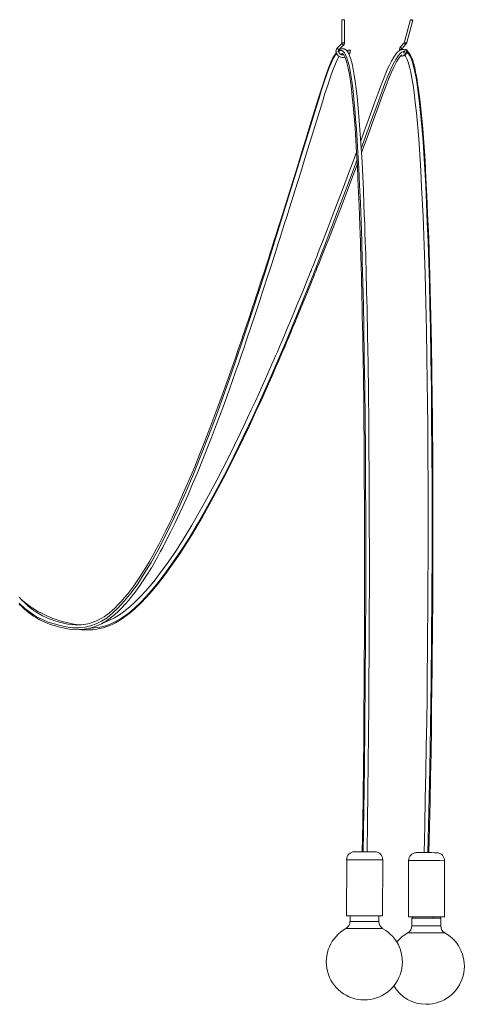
# Model space of a CAD drawing. Header units: millimetres. Extents: x -976 to 725, y -1260 to 2142.
# Tile 2 of 4: x 110 to 665, y -1260 to -32. Entities that reach past the tile are written whole.
import ezdxf

# ---------------------------------------------------------------- set-up
doc = ezdxf.new("R2010")
doc.units = ezdxf.units.MM

msp = doc.modelspace()

# ---------------------------------------------------------------- linework, layer by layer
at = {"color": 7, "linetype": 'Continuous', "lineweight": 15}
for p, q in [((511.9, -32.6), (511.9, -61.3)), ((511.9, -32.6), (514.9, -32.6)), ((514.9, -61.3), (514.9, -32.6)), ((597.6, -32.3), (589.9, -60)), ((592.8, -60.8), (600.5, -33.1)), ((514.9, -61.3), (511.9, -61.3)), ((589.4, -61.1), (585.2, -65.9)), ((504.5, -72.7), (507.4, -71.9)), ((511.6, -62.1), (505.8, -67.9)), ((507.9, -70), (505.8, -67.9)), ((507.9, -70), (513.7, -64.2)), ((511.6, -62.1), (513.7, -64.2)), ((522.4, -70.3), (519.4, -70.3)), ((583.5, -69.8), (583.4, -71.2)), ((587.4, -67.9), (591.6, -63)), ((585.4, -77.3), (586.4, -77.8)), ((517.8, -1079.7), (517.5, -1149.7)), ((552.8, -1069.8), (527.8, -1069.7)), ((562.5, -1149.9), (562.8, -1079.9)), ((594.9, -1080.9), (594.7, -1150.9)), ((639.7, -1151), (639.9, -1081)), ((522, -1149.7), (522, -1156.8)), ((558, -1156.9), (558, -1149.8)), ((599.2, -1152.6), (599.2, -1162.2)), ((635.2, -1162.3), (635.2, -1152.7))]:
    msp.add_line(p, q, dxfattribs=at)
at = {"color": 8, "linetype": 'Continuous', "lineweight": 15}
for p, q in [((585.7, -69.8), (586.1, -69.9)), ((558.5, -1079.8), (517.8, -1079.7)), ((562.8, -1079.9), (558.5, -1079.8)), ((563, -1165.7), (516.8, -1165.5)), ((555.8, -1156.9), (522, -1156.8))]:
    msp.add_line(p, q, dxfattribs=at)
at = {"color": 7, "linetype": 'Continuous', "lineweight": 15, "flags": 128}
for points in [[(597.8, -32.4), (598.2, -32.5), (598.7, -32.6), (599.2, -32.8), (599.8, -32.9), (600.2, -33.1), (600.5, -33.1), (600.5, -33.1), (600.4, -33.1), (600, -33), (599.5, -32.9), (599, -32.7), (598.4, -32.5), (598, -32.4), (597.7, -32.4), (597.7, -32.3), (597.8, -32.4)], [(514.9, -61.3), (514.5, -63.1), (513.7, -64.2)], [(592, -60.6), (591.4, -62.2), (590.7, -63.2)], [(504.8, -73.3), (502.9, -76), (500.7, -79.9), (498.5, -84.5), (496.4, -89.5), (494.3, -94.9), (492.2, -100.6), (487.5, -114.6), (483.1, -128.7), (478.1, -144.8), (473.2, -160.6), (468.5, -175.9), (462.3, -195.9), (456.3, -215.4), (450, -235.5), (443.6, -256.4), (439.8, -268.4), (436, -280.5), (432.4, -292), (429.1, -302.5), (427.1, -308.6), (425.3, -314.2), (423.6, -319.5), (422.1, -324.4), (420.5, -329.4), (418.2, -336.6), (415.5, -344.8), (412.5, -354.1), (409.2, -364.3), (406.9, -371.3), (404.6, -378.3), (402.4, -384.8), (400.5, -390.7), (398.7, -396.1), (396.8, -401.6), (395.2, -406.4), (393.8, -410.6), (392.5, -414.4), (391.2, -418.3), (389.8, -422.4), (388.3, -426.7), (386.8, -431.3), (384.5, -437.8), (382.1, -444.9), (379.4, -452.7), (376.5, -461.1), (373.3, -470), (367.8, -485.6), (362.4, -500.6), (357.1, -514.9), (352, -528.5), (347.1, -541.7), (340.7, -558), (334.3, -574.3), (327.8, -590.5), (320.9, -606.8), (317.7, -614.4), (314.4, -622), (311, -629.7), (307.5, -637.4), (304, -645.2), (300.5, -652.6), (297.2, -659.4), (294.2, -665.6), (291.5, -671.1), (289, -676.1), (286.4, -681), (283.4, -686.8), (279.9, -693.2), (276, -700.3), (271.7, -707.8), (267.3, -715.2), (259.8, -727.1), (252.2, -738.1), (244.6, -748.3), (240.8, -752.9), (236.9, -757.4), (232.9, -761.6), (228.8, -765.7), (225, -769.3), (222.8, -771.1), (220.9, -772.6), (219.2, -773.9), (217.5, -775.1), (215.2, -776.7), (212.4, -778.5), (208.9, -780.4), (205, -782.2), (201.4, -783.6), (197.9, -784.7), (194.9, -785.5), (192.3, -786), (189.6, -786.4), (186.5, -786.7), (183, -786.9), (179.1, -786.8), (175.1, -786.5), (169.8, -785.9), (164.5, -784.8), (159.2, -783.5), (153.9, -782), (149.2, -780.4), (145.3, -778.8), (142, -777.3), (138.3, -775.5), (134.1, -773.2), (129.9, -770.5), (126.3, -768), (123, -765.5), (120.1, -763), (116.8, -760), (113.1, -756.5), (109.1, -752.3)], [(507.4, -71.9), (508.1, -73.4), (509.4, -75), (511.5, -76.1), (514.1, -76.3), (514.3, -76.2)], [(543.3, -1069.8), (543.9, -1032.7), (544.3, -995.4), (544.8, -958.9), (545.1, -923.3), (545.4, -888.8), (545.6, -855.5), (545.8, -825.1), (545.9, -795.8), (546, -767.6), (546.1, -740.7), (546.1, -714.9), (546.1, -690.3), (546, -666.9), (546, -644.7), (545.9, -623.7), (545.8, -603.9), (545.7, -589.2), (545.6, -575.2), (545.5, -561.6), (545.4, -548.1), (545.3, -534.7), (544.9, -497.3), (544.4, -461.2), (543.8, -426.3), (543.2, -392.6), (542.9, -381.5), (542.7, -371.6), (542.5, -362.7), (542.3, -354.8), (542.1, -348.1), (542, -344.2), (541.9, -340.6), (541.8, -336.4), (541.6, -331.1), (541.5, -324.9), (541.2, -317.7), (541, -308.6), (540.6, -298.5), (540.3, -287.4), (539.8, -275.4), (539.3, -262.5), (538.6, -244.8), (537.8, -227.3), (536.9, -210.1), (535.9, -192.2), (534.7, -174.9), (533.5, -158.4), (532.2, -142.7), (530.8, -128.2), (529.7, -118.6), (528.5, -109.6), (527.3, -101.4), (526, -94), (524.6, -87.4), (523.1, -81.7), (521.4, -77), (519.5, -73.3), (518.4, -71.7), (516.8, -70.1), (514.6, -68.8), (513.1, -68.5), (511.4, -68.5), (509.8, -69), (508.9, -69.4), (507.8, -70.2)], [(518.9, -72.4), (519.1, -72), (519.4, -70.3)], [(590.7, -70), (589.2, -69.6), (587.8, -69.6), (586.8, -69.7), (585.6, -70), (583, -71.5), (581.6, -72.6), (580.1, -74.1), (576.5, -78.9), (573.5, -84.1), (571.1, -88.9), (568.9, -93.6), (566.7, -98.9), (563.6, -106.6), (560.3, -115), (556.9, -124.1), (552.2, -137.1), (547.5, -150), (542.9, -162.6), (538.5, -174.9), (535.3, -183.5)], [(586.4, -77.8), (587.6, -77.9), (588.8, -77.6), (589.7, -77), (590.6, -76.3), (591.4, -75.3), (592.3, -73.9), (593.1, -72.2), (593.7, -70.4)], [(593, -70.2), (592.5, -70.1), (592, -70), (591.6, -69.8), (591.2, -69.7), (590.9, -69.7), (590.8, -69.6), (590.8, -69.6)], [(591.6, -69.8), (592.1, -70), (592.5, -70.1), (593, -70.2), (593.4, -70.3), (593.6, -70.4), (593.7, -70.4), (593.7, -70.4), (593.4, -70.4), (593.1, -70.3), (593, -70.2)], [(620.4, -1071), (621.2, -1039), (621.9, -1007), (622.5, -976.2), (623, -946.5), (623.4, -918.1), (623.8, -890.9), (624.1, -865.1), (624.4, -842.7), (624.6, -821.5), (624.8, -801.4), (624.9, -782.6), (625.1, -764.9), (625.2, -748.5), (625.2, -732.9), (625.3, -718.6), (625.3, -705.5), (625.4, -693.8), (625.4, -683.2), (625.4, -674), (625.4, -666), (625.4, -655.8), (625.4, -644.7), (625.4, -632.8), (625.3, -620.1), (625.3, -603.8), (625.2, -586.4), (625.1, -567.9), (624.9, -548.3), (624.8, -527.6), (624.5, -506), (624.1, -471.5), (623.5, -437), (622.9, -402.9), (622.1, -369.3), (621.1, -336.5), (620.1, -304.6), (618.8, -273.8), (617.9, -251.7), (616.7, -230.1), (615.5, -207.9), (614, -185.6), (612.6, -168.2), (611.1, -151.3), (609.4, -135.1), (607.5, -119.9), (606.3, -111.9), (605.1, -104.4), (603.8, -97.7), (602.6, -92), (601.1, -86.5), (599.7, -82), (599.2, -80.7), (598.7, -79.6), (598.3, -78.5), (597.7, -77.4), (596.8, -75.7), (595.9, -74.2), (594.6, -72.6), (593.3, -71.5)], [(109.3, -761.2), (112.8, -764.5), (115.9, -767.4), (118.7, -769.7), (121.3, -771.7), (123.9, -773.7), (127.3, -776), (131, -778.3), (134.8, -780.5), (138.2, -782.2), (141.2, -783.6), (144.3, -784.9), (147.9, -786.3), (152.8, -787.9), (158.2, -789.5), (163.8, -790.8), (169.4, -791.8), (175.1, -792.5), (180.7, -792.9), (185.1, -792.8), (189.1, -792.5), (192.5, -792), (195.6, -791.5), (199.1, -790.6), (203.4, -789.3), (208.3, -787.3), (212.1, -785.5), (215.4, -783.7), (218.1, -782), (220.4, -780.4), (222.2, -779.1), (225, -777), (228.6, -774.1), (232.8, -770.2), (237.3, -765.8), (241.6, -761.1), (245.9, -756.2), (249.9, -751.2), (253.9, -746), (260.6, -736.6), (267.4, -726.5), (274.1, -715.6), (278, -709), (281.8, -702.3), (285.2, -696), (288.3, -690.3), (291.1, -685), (293.5, -680.3), (295.7, -676.1), (298, -671.4), (300.6, -666.3), (303.3, -660.6), (306.3, -654.4), (313, -640), (319.5, -625.4), (325.6, -611.2), (331.5, -597.2), (337.1, -583.6), (342.6, -569.8), (349.1, -553.3), (355.5, -536.7), (361.9, -519.6), (368.5, -501.5), (375.4, -482.3), (379.2, -471.4), (383.1, -460.3), (386.6, -450.2), (389.7, -441.1), (392.6, -432.6), (395.1, -425.3), (397.4, -418.6), (398.7, -414.6), (400, -410.7), (401.5, -406.2), (403.2, -401), (405.2, -395.1), (407.4, -388.5), (409.8, -381.1), (412.5, -373), (415.8, -362.9), (418.7, -353.7), (421.4, -345.4), (423.9, -337.9), (426, -331.4), (428, -325), (430.1, -318.6), (432.3, -311.5), (434.8, -303.8), (437.5, -295.4), (440.3, -286.4), (443.4, -276.7), (446.4, -267), (453.6, -244.3), (460.4, -222.4), (466.9, -201.3), (473.6, -179.9), (480.5, -157.6), (487.6, -134.6), (490.7, -124.4), (494.1, -114), (497.5, -103.7), (501.1, -94), (502.9, -89.5), (504.7, -85.4), (506.5, -81.7), (508.2, -78.8), (508.7, -78.1)], [(510.7, -75.6), (510.8, -75.5), (511.6, -74.8), (511.8, -74.7), (511.9, -74.6), (512.2, -74.5), (512.5, -74.4), (512.6, -74.5), (512.8, -74.5), (513.1, -74.8), (513.5, -75.2), (514.3, -76.2), (515.6, -78.7), (516.9, -82), (518.1, -86.3), (519.7, -92.9), (521.1, -100.5), (522.4, -109.1), (523.6, -118.4), (524.8, -128.6), (525.9, -139.5), (527.1, -153.2), (528.2, -167.6), (529.2, -182.7), (530.2, -198.4), (531.1, -214.5), (531.9, -231), (532.7, -247.8), (533.4, -264.6), (533.9, -277.1), (534.3, -288.8), (534.7, -299.6), (535, -309.5), (535.2, -317.7), (535.5, -324.9), (535.6, -331.2), (535.8, -336.5), (535.9, -340.8), (536, -344.4), (536.1, -348.3), (536.3, -354.4), (536.4, -361.3), (536.6, -369.1), (536.8, -377.8), (537.1, -389.3), (537.3, -401.8), (537.6, -414.5), (537.8, -427.4), (538.1, -440.5), (538.3, -453.7), (538.7, -480.8), (539, -508.6), (539.3, -537), (539.5, -554), (539.6, -571.3), (539.7, -588.9), (539.8, -607.6), (539.9, -627.9), (540, -649.5), (540.1, -672.3), (540.1, -696.3), (540.1, -721.5), (540.1, -747.5), (540, -774.7), (539.9, -803), (539.8, -832.5), (539.6, -863.7), (539.3, -895.9), (539.1, -929.2), (538.7, -963.4), (538.3, -998.4), (537.8, -1034.3), (537.3, -1069.8)], [(536.2, -198.4), (537.6, -194.7), (544.5, -176), (551.4, -157.1), (556.6, -142.8), (561.8, -128.5), (567, -114.4), (570.1, -106.5), (573.2, -98.7), (576.6, -91.4), (580, -84.9), (581.9, -81.7), (583.8, -79.1), (585.6, -77.1), (586.7, -76.3)], [(590.1, -76.7), (590.3, -76.8), (591.2, -78), (592.9, -81.2), (594.5, -85.3), (596.1, -91), (597.7, -97.8), (599.2, -105.5), (600.6, -113.9), (601.9, -123), (603.4, -135.5), (604.8, -148.6), (606, -162), (607.6, -180.7), (609, -200.3), (610.2, -220.7), (611.3, -241.5), (613, -277.5), (614.4, -313.8), (615.5, -349.8), (616.5, -385.1), (617.2, -420), (617.8, -454.1), (618.3, -483.2), (618.6, -511.4), (618.9, -538.5), (619, -550.9), (619.1, -562.9), (619.1, -574.8), (619.2, -587.4), (619.3, -600.8), (619.3, -616.1), (619.4, -632.5), (619.4, -649.9), (619.4, -668.3), (619.4, -687.9), (619.3, -708.5), (619.2, -729), (619.1, -750.4), (619, -772.7), (618.8, -796), (618.6, -820.1), (618.3, -848.2), (618, -877.4), (617.6, -907.5), (617.1, -938.7), (616.6, -970.8), (615.9, -1003.8), (615.2, -1037.5), (614.4, -1070.9)], [(530.1, -197.4), (526.2, -208), (520.1, -224.2), (513.9, -241), (507.3, -258.2), (501, -274.6), (494.7, -291.1), (488.5, -307.1), (486.4, -312.3), (484.4, -317.4), (482.4, -322.5), (480.4, -327.5), (478.5, -332.4), (476.7, -337), (475.2, -340.7), (474.1, -343.3), (473.3, -345.3), (472.8, -346.7), (472, -348.7), (470.9, -351.4), (469.4, -355), (467.7, -359.3), (465.9, -363.8), (461.7, -374.1), (457, -385.4), (451.9, -397.9), (447.7, -407.9), (443.7, -417.3), (440.1, -425.8), (436.9, -433.5), (433.9, -440.3), (431.3, -446.4), (429, -451.6), (426.9, -456.6), (424.6, -461.8), (422.1, -467.5), (419.4, -473.6), (416.5, -480.2), (412.4, -489.1), (408.1, -498.8), (403.5, -508.9), (398.8, -518.9), (394.2, -528.8), (389.6, -538.6), (385.1, -548.2), (370.7, -577.5), (355.9, -606.4), (340.6, -634.9), (324.5, -662.8), (315.1, -678.4), (305.3, -693.7), (295.1, -708.7), (284.4, -723.4), (278.8, -730.6), (272.9, -737.8), (267, -744.7), (260.7, -751.5), (254.3, -757.9), (247.6, -764.1), (240.9, -769.6), (234.4, -774.2), (228.3, -778), (222.1, -781.2), (215.3, -783.8), (214.8, -784)], [(184, -792.8), (186.9, -793.1), (191.6, -793.3), (197.1, -793.2), (201.1, -793), (204.7, -792.5), (207.7, -792), (210, -791.5), (211.7, -791.1), (214.3, -790.4), (217.3, -789.5), (221, -788.2), (225.2, -786.4), (229.4, -784.3), (234.2, -781.5), (238.3, -778.9), (241.6, -776.6), (247.2, -772.3), (253.6, -766.8), (260.8, -760), (268.2, -752.3), (275.1, -744.5), (281.7, -736.5), (291.4, -724.1), (300.6, -711.3), (309.5, -698.2), (324, -675.4), (337.8, -652), (351.1, -628.2), (364, -604), (376.4, -579.6), (388.6, -554.9), (396.4, -538.6), (404.2, -521.9), (412.2, -504.5), (420.3, -486.3), (424.7, -476.5), (429.1, -466.5), (433.2, -457.1), (437, -448.3), (440.5, -440.1), (443.6, -432.7), (445.9, -427.5), (448, -422.4), (450.4, -416.7), (453.1, -410.2), (456.2, -402.9), (459.5, -394.8), (463.2, -385.8), (465.6, -379.9), (468.1, -374), (470.2, -368.6), (472.2, -363.8), (473.8, -359.7), (475.2, -356.3), (476.3, -353.6), (477.2, -351.4), (477.8, -349.8), (479.3, -346.2), (481.1, -341.5), (483.4, -335.8), (486, -329.2), (489, -321.7), (492.3, -313.3), (495.8, -304.6), (499.1, -295.9), (502.4, -287.4), (509.9, -268.1), (517, -249.5), (523.8, -231.4), (530.7, -213.2), (531, -212.4)], [(184.1, -786.8), (184, -786.8), (177.4, -785.9), (173.2, -785), (169.1, -784.1), (164.7, -783), (159.9, -781.7), (155.3, -780.2), (151.3, -778.8), (147.8, -777.5), (144.6, -776.1), (141.1, -774.5), (137.1, -772.5), (132.7, -770.1), (128.7, -767.7), (125.6, -765.7), (123.1, -764), (121.2, -762.7), (119.4, -761.3), (116.3, -758.9), (112.6, -755.8), (112, -755.3)], [(558, -1149.9), (559, -1149.9), (560.3, -1149.9), (561.4, -1149.9), (562.1, -1149.9), (562.4, -1149.9), (562.4, -1149.9), (562.1, -1149.9), (561.4, -1149.9), (560.3, -1149.9), (559, -1149.8), (557.3, -1149.8), (555.4, -1149.8), (553.2, -1149.8), (550.8, -1149.8), (548.3, -1149.8), (545.6, -1149.8), (542.8, -1149.8), (540, -1149.8), (537.2, -1149.7), (534.4, -1149.7), (531.7, -1149.7), (529.1, -1149.7), (526.8, -1149.7), (524.6, -1149.7), (522.6, -1149.7), (521, -1149.7), (519.6, -1149.7), (518.6, -1149.7), (517.9, -1149.7), (517.5, -1149.7), (517.5, -1149.7), (517.9, -1149.7), (518.6, -1149.7), (519.6, -1149.7), (521, -1149.7), (522, -1149.7)], [(558, -1149.9), (558.2, -1149.9), (559.5, -1149.9), (560.5, -1149.9), (561.2, -1149.9), (561.5, -1149.9), (561.4, -1149.9), (561, -1149.9), (560.3, -1149.9), (559.2, -1149.8), (557.8, -1149.8), (556.1, -1149.8), (554.1, -1149.8), (551.9, -1149.8), (549.6, -1149.8), (547, -1149.8), (544.4, -1149.8), (541.6, -1149.8), (538.9, -1149.8), (536.1, -1149.7), (533.5, -1149.7), (530.9, -1149.7), (528.5, -1149.7), (526.3, -1149.7), (524.3, -1149.7), (522.5, -1149.7), (521, -1149.7), (519.9, -1149.7), (519.1, -1149.7), (518.6, -1149.7), (518.5, -1149.7), (518.7, -1149.7), (519.3, -1149.7), (520.2, -1149.7), (521.5, -1149.7), (522, -1149.7)], [(634.7, -1151), (636.2, -1151), (637.6, -1151), (638.6, -1151), (639.3, -1151), (639.7, -1151), (639.7, -1151), (639.3, -1151), (638.6, -1151), (637.6, -1151), (636.2, -1151), (634.5, -1151), (632.6, -1151), (630.4, -1150.9), (628, -1150.9), (625.5, -1150.9), (622.8, -1150.9), (620, -1150.9), (617.2, -1150.9), (614.4, -1150.9), (611.6, -1150.9), (608.9, -1150.9), (606.4, -1150.9), (604, -1150.9), (601.8, -1150.9), (599.9, -1150.9), (598.2, -1150.9), (596.8, -1150.9), (595.8, -1150.9), (595.1, -1150.9), (594.7, -1150.9), (594.7, -1150.9), (595.1, -1150.9), (595.8, -1150.9), (596.8, -1150.9), (598.2, -1150.9), (599.7, -1151)], [(634.8, -1151), (635.7, -1151), (637, -1151), (637.9, -1151), (638.5, -1151), (638.7, -1151), (638.6, -1151), (638.1, -1151), (637.3, -1151), (636.1, -1151), (634.7, -1151), (632.9, -1151), (630.9, -1150.9), (628.7, -1150.9), (626.3, -1150.9), (623.7, -1150.9), (621, -1150.9), (618.3, -1150.9), (615.6, -1150.9), (612.8, -1150.9), (610.2, -1150.9), (607.6, -1150.9), (605.2, -1150.9), (603.1, -1150.9), (601.1, -1150.9), (599.4, -1150.9), (598, -1150.9), (596.9, -1150.9), (596.2, -1150.9), (595.8, -1150.9), (595.7, -1150.9), (596, -1150.9), (596.7, -1150.9), (597.7, -1150.9), (599, -1150.9), (599.6, -1150.9)], [(599.7, -1150.9), (599.4, -1151.6), (599.2, -1152.6)], [(635.2, -1152.7), (635, -1151.7), (634.6, -1151)]]:
    msp.add_lwpolyline(points, dxfattribs=at)
at = {"color": 8, "linetype": 'Continuous', "lineweight": 15, "flags": 128}
for points in [[(589.4, -61.1), (589.2, -61.3), (589.2, -61.7), (589.4, -62.2), (589.7, -62.6), (590.2, -63), (590.7, -63.2)], [(538.5, -1069.8), (539.3, -1018.3), (540, -965), (540.5, -911.1), (541, -856.8), (541.3, -802.4), (541.5, -748.1), (541.5, -694.3), (541.5, -652.4), (541.3, -611), (541.1, -570.2), (540.8, -530.2), (540.3, -491.1), (539.8, -453), (539.2, -415.9), (538.6, -387.8), (538, -360.4), (537.3, -333.9), (536.6, -308.4), (535.7, -283.8), (534.9, -260.7), (533.9, -238.7), (532.9, -217.8), (531.8, -198), (530.9, -183.1), (529.9, -169), (528.9, -155.8), (527.9, -143.4), (526.8, -131.9), (525.7, -121.5), (524.5, -112.1), (523.3, -103.6), (522, -96), (520.7, -89.6), (519.3, -84.2), (517.9, -79.7), (516.5, -76.2), (514.9, -73.6), (513.3, -71.8), (511.6, -70.8), (509.6, -70.8), (507.6, -71.8), (507.4, -71.9)], [(589.9, -72), (588.7, -71.9), (586.4, -72.9), (584.2, -74.7), (582, -77.3), (579, -81.9), (575.9, -87.6), (572.8, -94.2), (569.2, -102.7), (565.5, -112.1), (561.7, -122.1), (557.9, -132.5), (554.1, -143.1), (550.2, -153.7), (546.4, -164.3), (535.9, -192.8)], [(583.5, -69.8), (583.5, -69.7), (583.7, -69.6), (584.1, -69.6), (584.7, -69.6), (585.2, -69.7), (585.7, -69.8)], [(586.5, -68), (586, -67.8), (585.5, -67.4), (585.2, -67), (585, -66.5), (585, -66.1), (585.2, -65.9)], [(593, -70.2), (592.1, -72.6), (590.8, -75), (589.6, -76.5), (588.3, -77.5), (587, -77.8), (586.4, -77.7)], [(619.2, -1070.9), (620.4, -1019.5), (621.5, -966.2), (622.4, -912.3), (623.1, -858), (623.7, -803.6), (624.1, -749.3), (624.3, -695.5), (624.4, -653.6), (624.3, -612.2), (624.1, -571.4), (623.8, -531.4), (623.4, -492.3), (622.9, -454.2), (622.2, -417.1), (621.6, -389), (620.9, -361.6), (620.2, -335.1), (619.3, -309.6), (618.4, -285), (617.4, -261.9), (616.4, -239.9), (615.2, -218.9), (614, -199.2), (613, -184.3), (611.9, -170.2), (610.7, -157), (609.5, -144.6), (608.3, -133.1), (607, -122.7), (605.7, -113.3), (604.3, -104.7), (602.8, -97.2), (601.3, -90.8), (599.8, -85.3), (598.2, -80.9), (596.6, -77.3), (594.8, -74.7), (593, -72.9), (592.8, -72.8)], [(505.2, -74.2), (503.7, -76.2), (501.1, -80.8), (498.4, -86.4), (495.7, -93.1), (492.5, -101.6), (489.4, -111), (486.1, -121), (482.9, -131.4), (479.6, -142), (476.3, -152.6), (473, -163.3), (463.9, -192.8), (454.7, -222.5), (441.5, -265.3), (428.2, -308.1), (414.7, -350.8), (401.2, -392.9), (387.5, -434.2), (373.7, -474.5), (364.3, -501), (354.9, -526.7), (345.4, -551.7), (336, -575.9), (326.5, -599.2), (317, -621.5), (307.5, -642.8), (299, -660.9), (290.6, -678), (282.1, -694.1), (273.7, -709.1), (265.3, -723), (257.1, -735.6), (248.9, -747), (240.7, -757.1), (232.5, -766), (225.7, -772.5), (218.8, -778), (211.9, -782.4), (205.1, -785.8), (198.3, -788.3), (191.5, -789.8), (183.6, -790.7), (175.8, -790.5), (168, -789.4), (160.3, -787.7), (152.9, -785.7), (145.6, -783.4), (138.3, -780.4), (131, -776.7), (123.7, -772.1), (116.5, -766.6), (109.2, -759.9)], [(530.7, -206.8), (524.5, -223.5), (508.4, -266.3), (492, -309.1), (475.4, -351.7), (458.6, -393.8), (441.5, -435.1), (424.2, -475.4), (412.4, -501.8), (400.6, -527.5), (388.8, -552.5), (377, -576.7), (365.2, -600), (353.4, -622.3), (341.7, -643.6), (331.3, -661.6), (321.1, -678.6), (310.8, -694.7), (300.7, -709.7), (290.7, -723.7), (281, -736.2), (271.3, -747.5), (261.8, -757.7), (252.5, -766.5), (244.7, -773), (236.9, -778.5), (229.3, -782.9), (221.9, -786.3), (214.5, -788.8), (207.2, -790.3), (198.7, -791.1), (197, -791.1)], [(625.6, -1150.9), (625.8, -1151.7), (625.8, -1152.6)]]:
    msp.add_lwpolyline(points, dxfattribs=at)
at = {"color": 7, "linetype": 'Continuous', "lineweight": 15}
for centre, radius, start, end in [((510.9, -61.3), 1.04, 315, 0), ((587.1, -59.4), 2.81, 322.0381, 346.1342), ((587.1, -59.3), 5.88, 320.6067, 344.9858), ((509.3, -71.4), 4.96, 135, 195.4059), ((513, -70.6), 8.76, 193.8945, 287.6431), ((509.3, -71.4), 1.96, 135, 195.4059), ((514.6, -70.7), 7.77, 321.2691, 3.0199), ((591.2, -70.8), 7.75, 140.9793, 172.6514), ((589.2, -70.2), 3.53, 141.4219, 172.9407), ((590.7, -70.5), 4.23, 141.3444, 170.2337), ((581.9, -67.8), 9.13, 316.1863, 348.5034), ((572.2, -139.2), 72.1, 74.4072, 74.9836), ((527.7, -1079.7), 9.94, 90.7184, 180.1333), ((552.8, -1079.8), 9.98, 359.579, 88.3736), ((604.9, -1080.9), 9.93, 91.6908, 180.2592), ((612.7, -2813), 1742.1, 89.4345, 90.2551), ((629.9, -1081), 10, 359.7801, 87.8167), ((601.8, -1152.4), 2.09, 131.4252, 183.7129), ((539.8, -1207.1), 47.5, 118.9141, 269.7734), ((512, -1156.8), 9.91, 299.0924, 0.0111), ((539.8, -1207.1), 47.5, 269.7733, 60.6326), ((567.6, -1157.2), 9.63, 178.3803, 240.8235), ((589.3, -1162.3), 9.81, 298.502, 0.5519), ((644.9, -1162.6), 9.65, 178.4981, 241.1437), ((614, -1208.8), 42.7, 117.7775, 142.0728), ((617.1, -1212.5), 47.5, 269.8237, 60.8442), ((617, -1212.7), 47.3, 211.0156, 269.9268)]:
    msp.add_arc(centre, radius, start, end, dxfattribs=at)
at = {"color": 8, "linetype": 'Continuous', "lineweight": 15}
for centre, radius, start, end in [((615.5, 26), 89.7, 253.4061, 254.8166), ((598.7, -37.4), 24.2, 253.9043, 255.7799), ((586.8, -67.3), 0.855, 246.7921, 314.4697), ((591, -62.4), 0.855, 246.7728, 314.6514), ((609.7, -3918.3), 2837.5, 89.3904, 90.2991), ((610.2, -3646.2), 2493.6, 89.6408, 90.2527), ((626.2, -1708.7), 556.1, 89.0722, 90.0377), ((555.4, -1359.5), 202.6, 89.2835, 89.88), ((610.8, -3499.4), 2337.2, 89.4035, 90.286), ((596, -1237.2), 66.3, 89.2872, 91.7343), ((606.1, -4765.5), 3594.6, 89.4552, 90.1475)]:
    msp.add_arc(centre, radius, start, end, dxfattribs=at)

doc.saveas('drawing.dxf')
